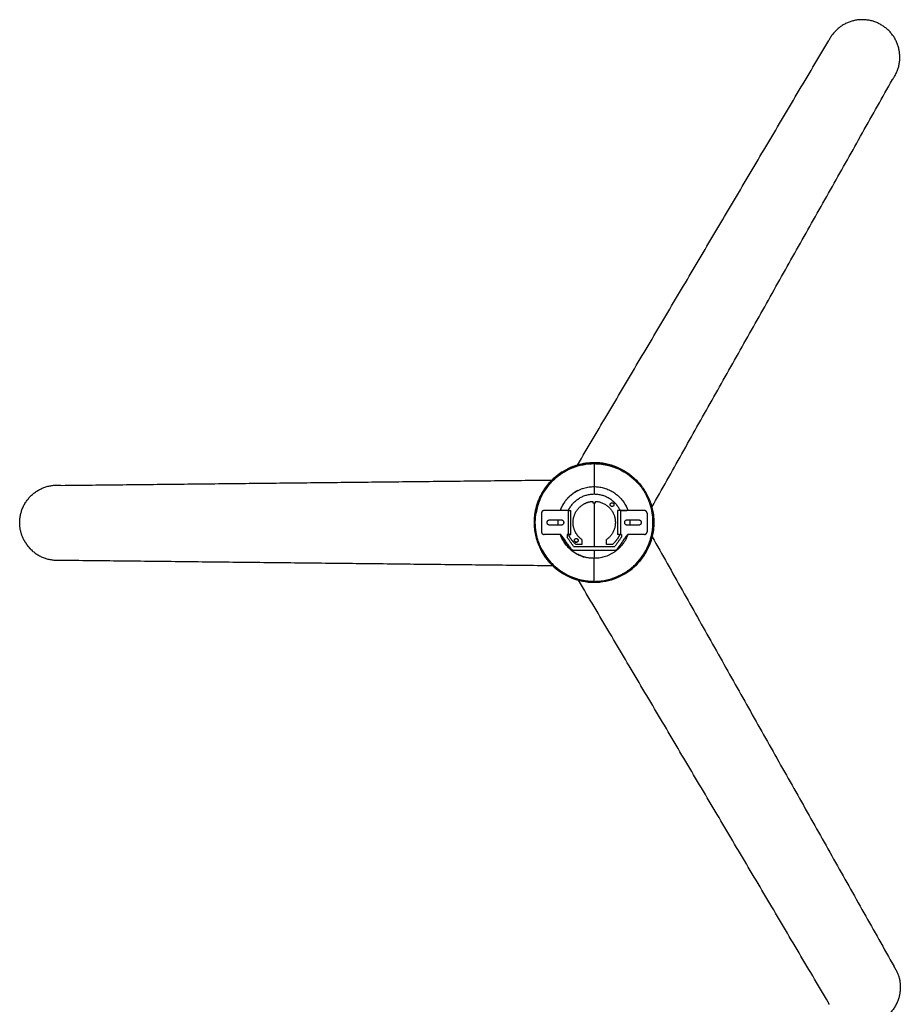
# Model space of a CAD drawing. Header units: millimetres. Extents: x -3019 to -673, y -582 to 1054.
# Tile 5 of 12: x -3019 to -2061, y -16 to 1054. Entities that reach past the tile are written whole.
import ezdxf

# ---------------------------------------------------------------- set-up
doc = ezdxf.new("R2010")
doc.units = ezdxf.units.MM
doc.layers.add('Make2D$Visible$Curvas', color=7, linetype='Continuous')

msp = doc.modelspace()

# ---------------------------------------------------------------- linework, layer by layer
at = {"layer": 'Make2D$Visible$Curvas', "color": 7, "lineweight": -3, "true_color": 0xffffff}
for points, weights, knots in [([(-2069.8, 989.4), (-2059.1, 1003.9), (-2062.6, 1021.5), (-2066, 1039.1), (-2081.4, 1048.5), (-2096.7, 1057.9), (-2114, 1052.9), (-2131.2, 1047.9), (-2139.2, 1031.8)], [1, 0.915308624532, 1, 0.915308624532, 1, 0.915308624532, 1, 0.915308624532, 1], [0, 0, 0, 33.855256, 33.855256, 67.710512, 67.710512, 101.565768, 101.565768, 135.421024, 135.421024, 135.421024]), ([(-2394.3, 572.7), (-2329.3, 572.7), (-2329.3, 507.7), (-2329.3, 442.7), (-2394.3, 442.7)], [1, 0.707106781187, 1, 0.707106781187, 1], [-204.203522, -204.203522, -204.203522, -102.101761, -102.101761, 0, 0, 0]), ([(-2452.2, 478.2), (-2459.3, 492.1), (-2459.3, 507.7), (-2459.3, 547.5), (-2423.8, 565.6)], [0.874965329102, 0.909550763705, 1, 0.797556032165, 0.874965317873], [70.571409, 70.571409, 70.571409, 102.101761, 102.101761, 172.673165, 172.673165, 172.673165]), ([(-2451.3, 478.6), (-2458.3, 492.3), (-2458.3, 507.7), (-2458.3, 546.9), (-2423.4, 564.7)], [0.874965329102, 0.909550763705, 1, 0.797556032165, 0.874965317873], [-131.576235, -131.576235, -131.576235, -100.530965, -100.530965, -31.045275, -31.045275, -31.045275]), ([(-3014.6, 489), (-3019.3, 498.2), (-3019.1, 508.5), (-3018.6, 526.5), (-3005.1, 538.3), (-2991.6, 550.1), (-2973.7, 548.1)], [0.959213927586, 0.949527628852, 1, 0.915308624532, 1, 0.915308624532, 1], [47.534254, 47.534254, 47.534254, 67.710512, 67.710512, 101.565768, 101.565768, 135.421024, 135.421024, 135.421024]), ([(-2394.3, 443.7), (-2330.3, 443.7), (-2330.3, 507.7), (-2330.3, 523.1), (-2337.3, 536.8)], [1, 0.707106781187, 1, 0.909550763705, 0.874965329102], [-201.06193, -201.06193, -201.06193, -100.530965, -100.530965, -69.485695, -69.485695, -69.485695]), ([(-2433.2, 504.7), (-2433.3, 506.2), (-2433.3, 507.7), (-2433.3, 509.2), (-2433.2, 510.7)], [0.969972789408, 0.984126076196, 1, 0.984466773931, 0.970581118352], [57.96361, 57.96361, 57.96361, 61.285075, 61.285075, 64.535252, 64.535252, 64.535252]), ([(-2355.4, 510.7), (-2355.3, 509.2), (-2355.3, 507.7), (-2355.3, 506.2), (-2355.4, 504.7)], [0.970603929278, 0.984479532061, 1, 0.984123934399, 0.96996897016], [-64.532583, -64.532583, -64.532583, -61.285075, -61.285075, -57.963162, -57.963162, -57.963162]), ([(-3014.6, 489), (-3011.5, 482.9), (-3006.6, 478.1), (-2993.6, 465.6), (-2975.7, 466.8)], [0.959213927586, 0.965780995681, 1, 0.915308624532, 1], [87.88677, 87.88677, 87.88677, 101.565768, 101.565768, 135.421024, 135.421024, 135.421024]), ([(-2065.8, 20.8), (-2058.8, 7.3), (-2062.5, -7.5), (-2066.8, -25), (-2082.6, -33.6), (-2083.1, -33.8), (-2083.6, -34.1)], [0.979354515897, 0.927340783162, 1, 0.915308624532, 1, 0.99702182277, 0.994253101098], [4.809838, 4.809838, 4.809838, 33.855256, 33.855256, 67.710512, 67.710512, 68.901034, 68.901034, 68.901034])]:
    msp.add_rational_spline(points, weights, degree=2, knots=knots, dxfattribs=at)
for points, degree in [([(-2412.5, 570.1), (-2139.2, 1031.8)], 1), ([(-2331.5, 524.4), (-2069.8, 989.4)], 1), ([(-2394.3, 572.7), (-2400.5, 572.8), (-2406.6, 571.9), (-2412.5, 570.1)], 3), ([(-2394.3, 572.7), (-2394.3, 572.7)], 1), ([(-2394.3, 571.7), (-2394.3, 572.7)], 1), ([(-2394.3, 571.7), (-2394.3, 571.7)], 1), ([(-2394.3, 571.7), (-2394.3, 571.7), (-2394.3, 571.7), (-2394.3, 571.7)], 3), ([(-2428.9, 562.7), (-2432.9, 560.2), (-2436.6, 557.3), (-2440, 553.9)], 3), ([(-2428.4, 561.9), (-2428.4, 561.9), (-2428.3, 561.9), (-2428.3, 561.9)], 3), ([(-2973.7, 548.1), (-2440, 553.9)], 1), ([(-2394.3, 546.7), (-2394.3, 538.7)], 1), ([(-2337.3, 536.8), (-2337.3, 536.8), (-2337.3, 536.8), (-2337.3, 536.8)], 3), ([(-2337.3, 536.8), (-2336.7, 535.6), (-2336.1, 534.4), (-2335.6, 533.2)], 3), ([(-2336.4, 537.2), (-2336.4, 537.2), (-2336.4, 537.2), (-2336.4, 537.2)], 3), ([(-2394.3, 529.2), (-2394.3, 481.7)], 1), ([(-2431.9, 520.7), (-2431.9, 520.7), (-2431.9, 520.7), (-2431.9, 520.7)], 3), ([(-2354.7, 510.7), (-2354.7, 510.7), (-2354.7, 510.7), (-2354.7, 510.7)], 3), ([(-2331.9, 493.5), (-2331.9, 493.5)], 1), ([(-2454.7, 483.6), (-2454.6, 483.3), (-2454.5, 483.1), (-2454.4, 482.8)], 3), ([(-2453, 482.2), (-2453.2, 482.5), (-2453.3, 482.9), (-2453.4, 483.2)], 3), ([(-2451.3, 478.7), (-2451.9, 479.8), (-2452.5, 481), (-2453, 482.2)], 3), ([(-2331.2, 492.2), (-2068.1, 24.9)], 1), ([(-2451.3, 478.7), (-2448.3, 472.7), (-2444.3, 467.2), (-2439.6, 462.5)], 3), ([(-2394.3, 477.7), (-2394.3, 468.7)], 1), ([(-2975.7, 466.8), (-2439.4, 460.9)], 1), ([(-2439.6, 462.5), (-2433.6, 456.5), (-2419.4, 447.1), (-2402.7, 443.6), (-2394.3, 443.7)], 3), ([(-2139.6, -14.1), (-2411.3, 444.9)], 1), ([(-2411.3, 445), (-2411.3, 444.9)], 1), ([(-2394.3, 443.7), (-2394.3, 443.7)], 1), ([(-2394.3, 442.7), (-2394.3, 443.7)], 1), ([(-2394.3, 442.7), (-2394.3, 442.7)], 1)]:
    msp.add_open_spline(points, degree=degree, dxfattribs=at)
for points, knots in [([(-2440, 553.9), (-2433.8, 560.1), (-2426.4, 564.9), (-2418.2, 568.2), (-2410.6, 571.2), (-2402.5, 572.7), (-2394.3, 572.7)], [78.559314, 78.559314, 78.559314, 78.559314, 104.906778, 104.906778, 104.906778, 129.554444, 129.554444, 129.554444, 129.554444]), ([(-2439.6, 553), (-2433.4, 559.2), (-2426, 564), (-2417.9, 567.2), (-2410.4, 570.2), (-2402.4, 571.7), (-2394.3, 571.7)], [76.970646, 76.970646, 76.970646, 76.970646, 103.292828, 103.292828, 103.292828, 127.561298, 127.561298, 127.561298, 127.561298]), ([(-2412.5, 570.1), (-2414.8, 569.5), (-2418.6, 568.1), (-2422.2, 566.4), (-2423.7, 565.7)], [18.754404, 18.754404, 18.754404, 18.754404, 25.981598, 31.06707, 31.06707, 31.06707, 31.06707]), ([(-2413.3, 568.9), (-2415.1, 568.3), (-2418.5, 567), (-2421.8, 565.5), (-2423.3, 564.8)], [-185.083848, -185.083848, -185.083848, -185.083848, -179.073167, -174.065933, -174.065933, -174.065933, -174.065933]), ([(-2364, 565.2), (-2365.8, 566.1), (-2375.3, 570.6), (-2385.8, 572.8), (-2394.3, 572.7)], [175.780928, 175.780928, 175.780928, 175.780928, 181.871185, 207.852783, 207.852783, 207.852783, 207.852783]), ([(-2394.3, 572.7), (-2386.1, 572.7), (-2378, 571.2), (-2370.4, 568.2), (-2362.1, 564.9), (-2354.6, 560), (-2348.4, 553.7), (-2348.4, 553.7), (-2348.3, 553.7), (-2348.3, 553.7)], [0, 0, 0, 0, 24.647666, 24.647666, 24.647666, 51.381134, 51.381134, 51.381134, 51.388505, 51.388505, 51.388505, 51.388505]), ([(-2394.3, 571.7), (-2385.9, 571.8), (-2375.5, 569.7), (-2366.2, 565.2), (-2364.4, 564.3)], [0.002454, 0.002454, 0.002454, 0.002454, 12.604875, 15.626101, 15.626101, 15.626101, 15.626101]), ([(-2394.3, 571.7), (-2386.2, 571.7), (-2378.3, 570.2), (-2370.8, 567.2), (-2362.6, 564), (-2355.2, 559.2), (-2349.1, 553), (-2349.1, 553), (-2349.1, 553), (-2349.1, 553)], [0.004931, 0.004931, 0.004931, 0.004931, 24.268471, 24.268471, 24.268471, 50.590655, 50.590655, 50.590655, 50.592897, 50.592897, 50.592897, 50.592897]), ([(-2394.3, 571.7), (-2394.3, 571.7), (-2394.3, 571.7), (-2394.3, 571.6), (-2394.3, 571.6), (-2394.3, 571.5), (-2394.3, 571.4), (-2394.3, 571.3), (-2394.3, 571.2), (-2394.3, 571), (-2394.3, 570.8), (-2394.3, 570.6), (-2394.3, 570.4), (-2394.3, 570.1), (-2394.3, 569.8), (-2394.3, 569.5), (-2394.3, 569.3), (-2394.3, 569), (-2394.3, 568.8), (-2394.3, 568.7), (-2394.3, 568.6), (-2394.3, 568.6), (-2394.3, 568.5), (-2394.3, 568.5), (-2394.3, 568.4), (-2394.3, 568.2), (-2394.3, 567.9), (-2394.3, 567.6), (-2394.3, 567.4), (-2394.3, 567.1), (-2394.3, 566.8), (-2394.3, 566.5), (-2394.3, 566.2), (-2394.3, 565.8), (-2394.3, 565.5), (-2394.3, 565.2), (-2394.3, 564.8), (-2394.3, 564.5), (-2394.3, 564.1), (-2394.3, 563.8), (-2394.3, 563.4), (-2394.3, 563), (-2394.3, 562.6), (-2394.3, 562.3), (-2394.3, 561.9), (-2394.3, 561.5), (-2394.3, 561), (-2394.3, 560.6), (-2394.3, 560.2), (-2394.3, 560), (-2394.3, 559.9), (-2394.3, 559.7), (-2394.3, 559.6), (-2394.3, 559.6), (-2394.3, 559.5), (-2394.3, 558.8), (-2394.3, 558.1), (-2394.3, 557.4), (-2394.3, 556.7), (-2394.3, 555.9), (-2394.3, 555.2), (-2394.3, 554.5), (-2394.3, 553.7), (-2394.3, 553), (-2394.3, 552.3), (-2394.3, 551.6), (-2394.3, 550.9), (-2394.3, 550.2), (-2394.3, 549.5), (-2394.3, 548.8), (-2394.3, 548.1), (-2394.3, 547.5), (-2394.3, 546.8)], [0.019893, 0.019893, 0.019893, 0.019893, 2.094038, 2.094038, 2.094038, 4.293311, 4.293311, 4.293311, 6.730732, 6.730732, 6.730732, 9.326865, 9.326865, 9.326865, 11.921939, 11.921939, 11.921939, 13.867913, 13.867913, 13.867913, 14.349144, 14.349144, 14.349144, 14.677685, 14.677685, 14.677685, 16.34288, 16.34288, 16.34288, 18.017279, 18.017279, 18.017279, 19.683478, 19.683478, 19.683478, 21.349937, 21.349937, 21.349937, 23.016456, 23.016456, 23.016456, 24.682834, 24.682834, 24.682834, 26.348871, 26.348871, 26.348871, 28.014364, 28.014364, 28.014364, 28.62854, 28.62854, 28.62854, 28.957141, 28.957141, 28.957141, 31.491979, 31.491979, 31.491979, 34.115573, 34.115573, 34.115573, 36.551189, 36.551189, 36.551189, 38.848713, 38.848713, 38.848713, 40.988351, 40.988351, 40.988351, 43.138844, 43.138844, 43.138844, 43.138844]), ([(-2428.4, 561.9), (-2432.4, 559.3), (-2442.8, 551.1), (-2453, 535.8), (-2456.7, 523), (-2457.5, 518.2)], [-168.115518, -168.115518, -168.115518, -168.115518, -153.491286, -127.909405, -113.000071, -113.000071, -113.000071, -113.000071]), ([(-2440, 553.9), (-2440.1, 553.9), (-2446.2, 547.8), (-2453.9, 536.3), (-2457.6, 523.2), (-2458.4, 518.4)], [-156.281615, -156.281615, -156.281615, -156.281615, -155.889587, -129.907989, -114.808057, -114.808057, -114.808057, -114.808057]), ([(-2394.3, 442.7), (-2385.8, 442.6), (-2368.8, 446.1), (-2347.2, 460.5), (-2332.7, 482.2), (-2329.2, 499.7), (-2329.3, 508.7), (-2329.3, 509.3)], [-207.852783, -207.852783, -207.852783, -207.852783, -181.871185, -155.889587, -129.907989, -103.926392, -102.363176, -102.363176, -102.363176, -102.363176]), ([(-2394.3, 443.7), (-2385.9, 443.6), (-2369.2, 447.1), (-2347.9, 461.3), (-2333.6, 482.6), (-2330.2, 499.9), (-2330.3, 508.7), (-2330.3, 509.2)], [-204.655048, -204.655048, -204.655048, -204.655048, -179.073167, -153.491286, -127.909405, -102.327524, -100.767768, -100.767768, -100.767768, -100.767768]), ([(-2453.9, 481.8), (-2450.7, 474.3), (-2441.2, 460.3), (-2419.8, 446.1), (-2402.9, 442.6), (-2394.3, 442.7)], [-76.789071, -76.789071, -76.789071, -76.789071, -51.963196, -25.981598, 0, 0, 0, 0]), ([(-2394.3, 443.7), (-2394.3, 443.7), (-2394.3, 443.7), (-2394.3, 443.8), (-2394.3, 443.8), (-2394.3, 443.9), (-2394.3, 444), (-2394.3, 444.1), (-2394.3, 444.2), (-2394.3, 444.4), (-2394.3, 444.6), (-2394.3, 444.8), (-2394.3, 445), (-2394.3, 445.2), (-2394.3, 445.5), (-2394.3, 445.8), (-2394.3, 446.1), (-2394.3, 446.5), (-2394.3, 446.8), (-2394.3, 446.9), (-2394.3, 446.9), (-2394.3, 447), (-2394.3, 447.1), (-2394.3, 447.1), (-2394.3, 447.2), (-2394.3, 447.5), (-2394.3, 447.8), (-2394.3, 448), (-2394.3, 448.3), (-2394.3, 448.6), (-2394.3, 448.9), (-2394.3, 449.2), (-2394.3, 449.5), (-2394.3, 449.9), (-2394.3, 450.2), (-2394.3, 450.5), (-2394.3, 450.9), (-2394.3, 451.2), (-2394.3, 451.6), (-2394.3, 452), (-2394.3, 452.3), (-2394.3, 452.7), (-2394.3, 453.1), (-2394.3, 453.5), (-2394.3, 453.9), (-2394.3, 454.3), (-2394.3, 454.8), (-2394.3, 455.2), (-2394.3, 455.6), (-2394.3, 455.7), (-2394.3, 455.8), (-2394.3, 455.9), (-2394.3, 456), (-2394.3, 456.1), (-2394.3, 456.2), (-2394.3, 456.8), (-2394.3, 457.3), (-2394.3, 457.8), (-2394.3, 458.5), (-2394.3, 459.3), (-2394.3, 460), (-2394.3, 460.8), (-2394.3, 461.6), (-2394.3, 462.4), (-2394.3, 463.1), (-2394.3, 463.8), (-2394.3, 464.6), (-2394.3, 465.3), (-2394.3, 466), (-2394.3, 466.7), (-2394.3, 467.4), (-2394.3, 468), (-2394.3, 468.7)], [-43.146818, -43.146818, -43.146818, -43.146818, -40.995928, -40.995928, -40.995928, -38.855894, -38.855894, -38.855894, -36.557945, -36.557945, -36.557945, -34.12188, -34.12188, -34.12188, -31.4978, -31.4978, -31.4978, -28.962494, -28.962494, -28.962494, -28.633832, -28.633832, -28.633832, -28.019542, -28.019542, -28.019542, -26.353741, -26.353741, -26.353741, -24.687397, -24.687397, -24.687397, -23.020711, -23.020711, -23.020711, -21.353884, -21.353884, -21.353884, -19.687117, -19.687117, -19.687117, -18.02061, -18.02061, -18.02061, -16.345901, -16.345901, -16.345901, -14.680398, -14.680398, -14.680398, -14.351796, -14.351796, -14.351796, -13.870477, -13.870477, -13.870477, -11.924143, -11.924143, -11.924143, -9.32859, -9.32859, -9.32859, -6.731977, -6.731977, -6.731977, -4.294105, -4.294105, -4.294105, -2.094425, -2.094425, -2.094425, 0, 0, 0, 0])]:
    msp.add_open_spline(points, degree=3, knots=knots, dxfattribs=at)
for points, weights in [([(-2423.8, 565.6), (-2409.9, 572.7), (-2394.3, 572.7)], [0.874965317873, 0.909550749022, 1]), ([(-2394.3, 571.7), (-2409.7, 571.7), (-2423.4, 564.7)], [1, 0.909550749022, 0.874965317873]), ([(-2394.3, 572.7), (-2394.3, 572.7), (-2394.3, 572.7)], [1, 0.994382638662, 0.989058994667]), ([(-2394.3, 571.7), (-2355.1, 571.7), (-2337.3, 536.8)], [1, 0.797556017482, 0.874965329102]), ([(-2431.1, 520.7), (-2421.9, 546.7), (-2394.3, 546.7)], [0.89752337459, 0.773308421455, 1]), ([(-2394.3, 546.7), (-2370.4, 546.7), (-2359.6, 525.4)], [1, 0.797556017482, 0.874965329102]), ([(-2412, 542.5), (-2425.9, 535.4), (-2431.1, 520.7)], [0.874965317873, 0.822857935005, 0.897557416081]), ([(-2359.6, 525.4), (-2358.4, 523.1), (-2357.5, 520.7)], [0.874965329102, 0.884255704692, 0.897577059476]), ([(-2431.1, 520.7), (-2431.1, 520.7), (-2431.1, 520.7)], [0.897577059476, 0.897566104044, 0.897555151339]), ([(-2429.1, 490), (-2430.2, 492.3), (-2431.1, 494.7)], [0.874965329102, 0.884122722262, 0.897196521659]), ([(-2431.1, 494.7), (-2423.9, 474.3), (-2402.7, 469.6)], [0.897207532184, 0.797058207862, 0.926666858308]), ([(-2357.5, 494.7), (-2366.8, 468.7), (-2394.3, 468.7)], [0.897196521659, 0.773607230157, 1]), ([(-2394.3, 468.7), (-2418.2, 468.7), (-2429.1, 490)], [1, 0.797556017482, 0.874965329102]), ([(-2394.3, 442.7), (-2434.1, 442.7), (-2452.2, 478.2)], [1, 0.797556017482, 0.874965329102]), ([(-2451.3, 478.6), (-2433.5, 443.7), (-2394.3, 443.7)], [0.874965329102, 0.797556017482, 1]), ([(-2394.3, 443.7), (-2394.3, 443.7), (-2394.3, 443.7)], [0.933779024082, 0.933604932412, 0.933431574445]), ([(-2065.8, 20.8), (-2066.8, 22.9), (-2068.1, 24.9)], [0.979354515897, 0.98796784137, 1]), ([(-2138.5, -16.3), (-2139.1, -15.2), (-2139.6, -14.1)], [0.988619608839, 0.993865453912, 1])]:
    msp.add_rational_spline(points, weights, degree=2, dxfattribs=at)
at = {"layer": 'Make2D$Visible$Curvas', "color": 7, "lineweight": -3, "true_color": 0xf4f4f4}
for points, weights, knots in [([(-2421.7, 522), (-2413.1, 538.7), (-2394.2, 538.7), (-2375.4, 538.7), (-2366.7, 522)], [1, 0.85488284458, 1, 0.85488284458, 1], [0, 0, 0, 33.82053, 33.82053, 67.64106, 67.64106, 67.64106]), ([(-2414.7, 497.3), (-2418.9, 505.4), (-2416.3, 514.1), (-2413.6, 523.7), (-2404.7, 528.2)], [0.913645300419, 0.889028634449, 1, 0.879431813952, 0.91891704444], [-45.369628, -45.369628, -45.369628, -28.163896, -28.163896, -9.470209, -9.470209, -9.470209]), ([(-2392.7, 530.7), (-2376.6, 529.6), (-2372.1, 514.1), (-2367.7, 498.6), (-2380.7, 489.1)], [1, 0.81835205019, 1, 0.81835205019, 1], [-56.327791, -56.327791, -56.327791, -28.163896, -28.163896, 0, 0, 0]), ([(-2376.8, 527.2), (-2376.8, 529.2), (-2374.8, 529.2), (-2372.7, 529.2), (-2372.7, 527.2)], [1, 0.707106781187, 1, 0.707106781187, 1], [-6.340198, -6.340198, -6.340198, -3.170099, -3.170099, 0, 0, 0]), ([(-2372.7, 527.2), (-2372.7, 525.1), (-2374.8, 525.1), (-2376.8, 525.1), (-2376.8, 527.2)], [1, 0.707106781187, 1, 0.707106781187, 1], [0, 0, 0, 3.170099, 3.170099, 6.340198, 6.340198, 6.340198]), ([(-2445, 506.3), (-2445.4, 507), (-2445.4, 507.7), (-2445.4, 510.7), (-2442.4, 510.7)], [0.874965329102, 0.909550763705, 1, 0.707106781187, 1], [3.257142, 3.257142, 3.257142, 4.712389, 4.712389, 9.424778, 9.424778, 9.424778]), ([(-2430.4, 510.7), (-2427.4, 510.7), (-2427.4, 507.7), (-2427.4, 504.7), (-2430.4, 504.7)], [1, 0.707106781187, 1, 0.707106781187, 1], [0, 0, 0, 4.712389, 4.712389, 9.424778, 9.424778, 9.424778]), ([(-2360.8, 506.3), (-2361.1, 507), (-2361.1, 507.7), (-2361.1, 509.5), (-2359.5, 510.4)], [0.874965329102, 0.909550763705, 1, 0.797556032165, 0.874965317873], [-6.167636, -6.167636, -6.167636, -4.712389, -4.712389, -1.455247, -1.455247, -1.455247]), ([(-2343.4, 509.1), (-2343.1, 508.4), (-2343.1, 507.7), (-2343.1, 505.9), (-2344.7, 505)], [0.874965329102, 0.909550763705, 1, 0.797556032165, 0.874965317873], [-6.167636, -6.167636, -6.167636, -4.712389, -4.712389, -1.455247, -1.455247, -1.455247]), ([(-2411.7, 488.3), (-2411.7, 486.3), (-2413.7, 486.3), (-2415.7, 486.3), (-2415.7, 488.3)], [1, 0.707106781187, 1, 0.707106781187, 1], [-6.283185, -6.283185, -6.283185, -3.141593, -3.141593, 0, 0, 0]), ([(-2415.5, 487.4), (-2414.9, 486.3), (-2413.7, 486.3), (-2413.2, 486.3), (-2412.8, 486.5)], [0.874965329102, 0.797556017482, 1, 0.910005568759, 0.875314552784], [0.970165, 0.970165, 0.970165, 3.141593, 3.141593, 4.106879, 4.106879, 4.106879]), ([(-2414.6, 490.1), (-2414.2, 490.3), (-2413.7, 490.3), (-2411.7, 490.3), (-2411.7, 488.3)], [0.874965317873, 0.909550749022, 1, 0.707106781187, 1], [-4.111757, -4.111757, -4.111757, -3.141593, -3.141593, 0, 0, 0])]:
    msp.add_rational_spline(points, weights, degree=2, knots=knots, dxfattribs=at)
for points, weights in [([(-2404.7, 528.2), (-2400.5, 530.4), (-2395.7, 530.7)], [0.91891704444, 0.938920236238, 1]), ([(-2448.7, 520.7), (-2451.7, 520.7), (-2451.7, 517.7)], [1, 0.707106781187, 1]), ([(-2433.6, 520.7), (-2435.6, 520.7), (-2435.7, 520.7)], [1, 0.720001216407, 0.975351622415]), ([(-2431.3, 520.7), (-2432.8, 520.7), (-2432.8, 520.7)], [1, 0.707106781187, 1]), ([(-2429.8, 520.7), (-2429.8, 520.7), (-2431.1, 520.7)], [1, 0.725947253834, 0.96474289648]), ([(-2426.5, 520.7), (-2426.8, 520.7), (-2428.5, 520.7)], [1, 0.771898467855, 1]), ([(-2336.7, 517.7), (-2336.7, 520.7), (-2339.7, 520.7)], [1, 0.707106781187, 1]), ([(-2339.7, 520.7), (-2339.7, 520.7), (-2339.7, 520.7)], [0.999776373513, 0.999888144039, 1]), ([(-2442.4, 504.7), (-2444.2, 504.7), (-2445, 506.3)], [1, 0.797556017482, 0.874965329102]), ([(-2358.1, 504.7), (-2359.9, 504.7), (-2360.8, 506.3)], [1, 0.797556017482, 0.874965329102]), ([(-2359.5, 510.4), (-2358.8, 510.7), (-2358.1, 510.7)], [0.874965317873, 0.909550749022, 1]), ([(-2346.1, 510.7), (-2344.3, 510.7), (-2343.4, 509.1)], [1, 0.797556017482, 0.874965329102]), ([(-2344.7, 505), (-2345.4, 504.7), (-2346.1, 504.7)], [0.874965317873, 0.909550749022, 1]), ([(-2451.7, 497.7), (-2451.7, 494.7), (-2448.7, 494.7)], [1, 0.707106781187, 1]), ([(-2413.9, 483.7), (-2418.8, 487.8), (-2421.7, 493.4)], [1, 0.980102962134, 1]), ([(-2407.7, 489.1), (-2412.2, 492.4), (-2414.7, 497.3)], [1, 0.929323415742, 0.913645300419]), ([(-2374.6, 483.7), (-2369.7, 487.8), (-2366.7, 493.4)], [1, 0.980371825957, 1]), ([(-2339.7, 494.7), (-2336.7, 494.7), (-2336.7, 497.7)], [1, 0.707106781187, 1]), ([(-2336.7, 497.7), (-2336.7, 497.7), (-2336.7, 497.7)], [0.999741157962, 0.999870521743, 1]), ([(-2415.7, 488.3), (-2415.7, 489.5), (-2414.6, 490.1)], [1, 0.797556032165, 0.874965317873]), ([(-2417.4, 477.7), (-2419, 477.7), (-2419.8, 479.1)], [1, 0.866025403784, 1]), ([(-2371.2, 477.7), (-2369.7, 477.7), (-2368.8, 479)], [1, 0.886978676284, 1])]:
    msp.add_rational_spline(points, weights, degree=2, dxfattribs=at)
for points in [[(-2395.7, 530.7), (-2395.7, 530.7)], [(-2395.7, 530.7), (-2395.7, 529.2)], [(-2395.7, 529.2), (-2395.7, 529.2)], [(-2395.7, 529.2), (-2392.7, 529.2)], [(-2392.7, 530.7), (-2392.7, 530.7)], [(-2392.7, 529.2), (-2392.7, 530.7)], [(-2451.7, 517.7), (-2451.7, 497.7)], [(-2422.7, 520.7), (-2448.7, 520.7)], [(-2435.7, 520.7), (-2435.7, 520.7)], [(-2432.8, 520.7), (-2433.6, 520.7)], [(-2428.5, 520.7), (-2429.8, 520.7)], [(-2421.7, 520.7), (-2426.5, 520.7)], [(-2422.7, 520.7), (-2422.7, 494.7)], [(-2422.7, 520.7), (-2419.7, 520.7)], [(-2421.7, 522), (-2421.7, 522)], [(-2421.7, 520.7), (-2421.7, 522)], [(-2421.7, 520.7), (-2419.7, 520.7)], [(-2419.7, 494.7), (-2419.7, 520.7)], [(-2368.8, 520.7), (-2368.8, 520.7)], [(-2368.8, 520.7), (-2368.8, 494.7)], [(-2365.7, 520.7), (-2368.8, 520.7)], [(-2366.7, 520.7), (-2368.8, 520.7)], [(-2366.7, 522), (-2366.7, 522)], [(-2366.7, 522), (-2366.7, 520.7)], [(-2366.7, 520.7), (-2366.7, 520.7)], [(-2359.3, 520.7), (-2366.7, 520.7)], [(-2365.7, 520.7), (-2365.7, 520.7)], [(-2365.7, 520.7), (-2365.7, 520.7)], [(-2365.7, 520.7), (-2365.7, 494.7)], [(-2365.7, 520.7), (-2358.9, 520.7)], [(-2339.7, 520.7), (-2358.9, 520.7)], [(-2336.7, 517.7), (-2336.7, 497.7)], [(-2442.4, 510.7), (-2430.4, 510.7)], [(-2430.4, 504.7), (-2442.4, 504.7)], [(-2358.1, 510.7), (-2346.1, 510.7)], [(-2346.1, 504.7), (-2358.1, 504.7)], [(-2430.7, 494.7), (-2448.7, 494.7)], [(-2435.7, 494.7), (-2435.7, 494.7)], [(-2430.7, 494.7), (-2419.8, 479.1)], [(-2423.7, 494.7), (-2423.7, 491.7)], [(-2422.7, 494.7), (-2423.7, 494.7)], [(-2422.7, 494.7), (-2422.7, 494.7)], [(-2422.7, 494.7), (-2419.7, 494.7)], [(-2419.7, 494.7), (-2421.7, 494.7)], [(-2421.7, 494.7), (-2421.7, 493.4)], [(-2368.8, 479), (-2357.8, 494.7)], [(-2366.7, 494.7), (-2368.8, 494.7)], [(-2366.7, 494.7), (-2368.8, 494.7)], [(-2366.7, 494.7), (-2365.7, 494.7)], [(-2366.7, 493.4), (-2366.7, 494.7)], [(-2365.7, 494.7), (-2364.7, 494.7)], [(-2364.7, 494.7), (-2364.7, 491.7)], [(-2339.7, 494.7), (-2357.8, 494.7)], [(-2416.7, 481.7), (-2423.7, 491.7)], [(-2407.7, 483.7), (-2413.9, 483.7)], [(-2407.7, 489.1), (-2407.7, 489.1)], [(-2407.7, 489.1), (-2407.7, 483.7)], [(-2380.7, 489.1), (-2380.7, 489.1)], [(-2380.7, 483.7), (-2380.7, 489.1)], [(-2374.6, 483.7), (-2380.7, 483.7)], [(-2364.7, 491.7), (-2371.7, 481.7)], [(-2417.4, 477.7), (-2371.2, 477.7)], [(-2416.7, 481.7), (-2371.7, 481.7)]]:
    msp.add_open_spline(points, degree=1, dxfattribs=at)

doc.saveas('drawing.dxf')
